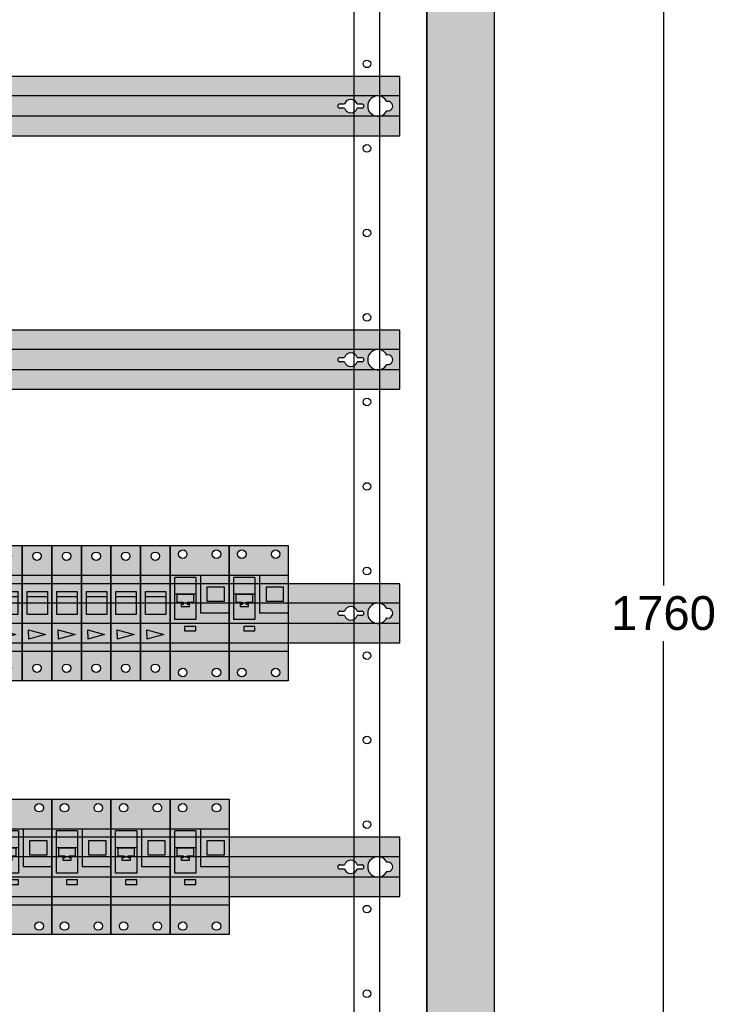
# Model space of a CAD drawing. Header units: millimetres. Extents: x 2505 to 3495, y 1397 to 1684.
# Tile 50 of 59: x 3379 to 3400, y 1470 to 1499. Entities that reach past the tile are written whole.
import ezdxf

# ---------------------------------------------------------------- set-up
doc = ezdxf.new("R2010")
doc.units = ezdxf.units.MM
doc.layers.get('Defpoints').update_dxf_attribs({"color": 8, "lineweight": 0})
for name, color, linetype in [('device_rail', 7, 'Continuous'), ('devices', 7, 'Continuous'), ('dimension', 7, 'Continuous'), ('OZNACZENIE', 7, 'Continuous'), ('rear_wall', 7, 'Continuous')]:
    doc.layers.add(name, color=color, linetype=linetype)
doc.styles.get("Standard").update_dxf_attribs({"font": 'arial.ttf'})
doc.dimstyles.get("Standard").update_dxf_attribs({"dimtxt": 0.18, "dimasz": 0.18, "dimexe": 0.18, "dimexo": 0.0625, "dimgap": 0.09, "dimtad": 0, "dimtih": 1, "dimtoh": 1, "dimdec": 4, "dimzin": 0, "dimdsep": 46, "dimtxsty": 'Standard', "dimcen": 0.09, "dimadec": 0, "dimazin": 0, "dimtfac": 1, "dimtdec": 4, "dimtofl": 0, "dimtmove": 0, "dimatfit": 3, "dimfxl": 1, "dimtolj": 1, "dimtzin": 0, "dimarcsym": 0})

# ---------------------------------------------------------------- blocks, each defined once
blk = doc.blocks.new('*D367')
at = {"layer": 'Defpoints', "color": 0, "transparency": 16777216}
for p in [(80, 176), (80, 0), (90, 0)]:
    blk.add_point(p, dxfattribs=at)
at = {"layer": 'dimension', "color": 0, "lineweight": -2, "transparency": 16777216}
for p, q in [((81.25, 176), (90.625, 176)), ((90, 175), (90, 89.646)), ((90, 1), (90, 86.354)), ((81.25, 0), (90.625, 0))]:
    blk.add_line(p, q, dxfattribs=at)
at = {"layer": 'dimension', "color": 0, "transparency": 16777216}
for points in [[(89.833, 175), (90.167, 175), (90, 176)], [(89.833, 1), (90.167, 1), (90, 0)]]:
    blk.add_solid(points, dxfattribs=at)
at = {"layer": 'dimension', "color": 0, "transparency": 16777216, "insert": (90, 88), "char_height": 2, "attachment_point": 5}
blk.add_mtext('\\A1;1760', dxfattribs=at)
blk = doc.blocks.new('293596b')
at = {"layer": 'device_rail'}
h = blk.add_hatch(color=254, dxfattribs=at)
h.paths.add_polyline_path([(70.4, 1.75), (1.6, 1.75), (1.6, 0.6), (2.3, 0.6), (70.4, 0.6)], flags=0)
h.paths.add_polyline_path([(69.1, 0.6), (2.3, 0.6, -1), (2.3, -0.6), (69.1, -0.6, -1)], flags=0)
h.paths.add_polyline_path([(5.148, -0.129), (4.878, -0.129, -0.714845), (4.122, -0.129), (3.852, -0.129, -1), (3.852, 0.129), (4.122, 0.129, -0.714845), (4.878, 0.129), (5.148, 0.129, -1)], flags=0)
h.paths.add_polyline_path([(66.852, 0.129), (67.122, 0.129, -0.714845), (67.878, 0.129), (68.148, 0.129, -1), (68.148, -0.129), (67.878, -0.129, -0.714845), (67.122, -0.129), (66.852, -0.129, -1)], flags=0)
h.paths.add_polyline_path([(70.4, -0.6), (1.6, -0.6), (1.6, -1.75), (70.4, -1.75)], flags=0)
h.paths.add_polyline_path([(70.4, 0.6), (69.1, 0.6, -0.281109), (69.634, 0.274, -1.27072), (69.634, -0.274, -0.281109), (69.1, -0.6), (70.4, -0.6)], flags=0)
at = {"layer": 'device_rail', "color": 18}
for p, q in [((70.4, 0.6), (1.6, 0.6)), ((2.3, 0.6), (1.6, 0.6)), ((70.4, -0.6), (1.6, -0.6)), ((2.3, -0.6), (1.6, -0.6))]:
    blk.add_line(p, q, dxfattribs=at)
for points in [[(1.6, -0.6), (1.6, -1.75), (70.4, -1.75), (70.4, 1.75), (1.6, 1.75), (1.6, 0.6)], [(4.122, 0.129), (3.852, 0.129)], [(5.148, 0.129), (4.878, 0.129)], [(66.852, 0.129), (67.122, 0.129)], [(67.878, 0.129), (68.148, 0.129)], [(3.852, -0.129), (4.122, -0.129)], [(4.878, -0.129), (5.148, -0.129)], [(67.122, -0.129), (66.852, -0.129)], [(68.148, -0.129), (67.878, -0.129)]]:
    blk.add_lwpolyline(points, dxfattribs=at)
for centre, radius, start, end in [((2.3, 0), 0.6, 270, 90), ((69.1, 0), 0.6, 27.1953, 332.8047), ((3.852, 0), 0.129, 90, 270), ((4.5, 0), 0.4, 18.88223, 161.11777), ((5.148, 0), 0.129, 270, 90), ((66.852, 0), 0.129, 90, 270), ((67.5, 0), 0.4, 18.88223, 161.11777), ((68.148, 0), 0.129, 270, 90), ((69.7, 0), 0.282, 256.40235, 103.59765), ((4.5, 0), 0.4, 198.88223, 341.11777), ((67.5, 0), 0.4, 198.88223, 341.11777)]:
    blk.add_arc(centre, radius, start, end, dxfattribs=at)
at = {"flags": 1}
for tag, p in [('BD', (73.893, 16.217)), ('NK', (73.893, 14.225)), ('TYP', (73.893, 12.625)), ('PO', (73.893, 11.087))]:
    blk.add_attdef(tag, p, '', height=1, dxfattribs=at)
blk = doc.blocks.new('278531')
at = {"layer": 'devices'}
h = blk.add_hatch(color=9, dxfattribs=at)
h.paths.add_polyline_path([(1.375, 1), (0.375, 1.277), (0.375, 1), (0.375, 0.723)], flags=0)
h.paths.add_polyline_path([(0, -1.75), (1.75, -1.75), (1.75, 0), (0, 0)], flags=0)
h.paths.add_polyline_path([(1.125, -1, -1), (0.625, -1, -1)], flags=0)
h.paths.add_polyline_path([(0, 0), (1.75, 0), (1.75, 4.5), (0, 4.5)], flags=0)
h.paths.add_polyline_path([(0.375, 0.723), (0.375, 1), (0.375, 1.277), (1.375, 1)], flags=0)
h.paths.add_polyline_path([(0.3, 2.187), (0.3, 3.237), (0.3, 3.537), (1.5, 3.537), (1.5, 3.237), (1.5, 3.087), (1.5, 2.187)], flags=0)
h.paths.add_polyline_path([(0, 4.5), (1.75, 4.5), (1.75, 6.25), (0, 6.25)], flags=0)
h.paths.add_polyline_path([(1.125, 5.625, -1), (0.625, 5.625, -1)], flags=0)
h.paths.add_polyline_path([(1.5, 3.537), (0.3, 3.537), (0.3, 3.237), (1.5, 3.237)], flags=0)
h.paths.add_polyline_path([(1.5, 2.187), (1.5, 3.087), (1.5, 3.237), (0.3, 3.237), (0.3, 2.187)], flags=0)
at = {"layer": 'devices', "color": 18}
for p, q in [((0, -1.75), (0, 6.25)), ((0, 6.25), (1.75, 6.25)), ((1.75, 6.25), (1.75, -1.75)), ((0, 4.5), (1.75, 4.5)), ((0.3, 3.237), (0.3, 3.537)), ((0.3, 3.537), (1.5, 3.537)), ((1.5, 3.537), (1.5, 3.087)), ((0.3, 3.237), (1.5, 3.237)), ((0.3, 2.187), (0.3, 3.237)), ((1.5, 3.237), (1.5, 2.187)), ((1.5, 2.187), (0.3, 2.187)), ((0.375, 1), (0.375, 1.277)), ((0.375, 1.277), (1.375, 1)), ((0.375, 1), (0.375, 0.723)), ((1.375, 1), (0.375, 0.723)), ((0, 0), (1.75, 0)), ((1.75, -1.75), (0, -1.75))]:
    blk.add_line(p, q, dxfattribs=at)
for centre in [(0.875, 5.625), (0.875, -1)]:
    blk.add_circle(centre, 0.25, dxfattribs=at)
at = {"flags": 1}
for tag, p in [('BD', (4.393, 3.38)), ('NK', (4.393, 1.388)), ('TYP', (4.393, -0.213)), ('PO', (4.393, -1.75))]:
    blk.add_attdef(tag, p, '', height=1, dxfattribs=at)
at = {"layer": 'OZNACZENIE'}
blk.add_attdef('OZ', (1.33, 6.665), '', height=1, rotation=90, dxfattribs=at)
blk = doc.blocks.new('F921901024')
at = {"layer": 'devices'}
h = blk.add_hatch(color=9, dxfattribs=at)
h.paths.add_polyline_path([(3.2, 3.812), (2.2, 3.812), (2.2, 2.938), (3.2, 2.938)], flags=0)
h.paths.add_polyline_path([(1.525, 1.213), (1.525, 1.474), (0.861, 1.474), (0.861, 1.213)], flags=0)
h.paths.add_polyline_path([(0, -1.75), (3.5, -1.75), (3.5, 0), (0, 0)], flags=0)
h.paths.add_polyline_path([(1, -1.25, -1), (0.5, -1.25, -1)], flags=0)
h.paths.add_polyline_path([(3, -1.25, -1), (2.5, -1.25, -1)], flags=0)
h.paths.add_polyline_path([(3.5, 4.5), (3.5, 6.25), (0, 6.25), (0, 4.5), (1.8, 4.5)], flags=0)
h.paths.add_polyline_path([(1, 5.75, -1), (0.5, 5.75, -1)], flags=0)
h.paths.add_polyline_path([(3, 5.75, -1), (2.5, 5.75, -1)], flags=0)
h.paths.add_polyline_path([(3.5, 2.25), (3.5, 4.5), (1.8, 4.5), (1.8, 2.25)], flags=0)
h.paths.add_polyline_path([(3.2, 2.938), (2.2, 2.938), (2.2, 3.812), (3.2, 3.812)], flags=0)
h.paths.add_polyline_path([(1.8, 2.25), (1.8, 4.5), (0, 4.5), (0, 0), (3.5, 0), (3.5, 2.25)], flags=0)
h.paths.add_polyline_path([(0.861, 1.213), (0.861, 1.474), (1.525, 1.474), (1.525, 1.213)], flags=0)
h.paths.add_polyline_path([(0.275, 4.375), (1.525, 4.375), (1.525, 3.375), (1.525, 1.875), (0.275, 1.875), (0.275, 3.375)], flags=0)
h.paths.add_polyline_path([(0.4, 2.9), (0.775, 2.9), (0.775, 2.775), (0.65, 2.775), (0.65, 2.65), (1.15, 2.65), (1.15, 2.775), (1.025, 2.775), (1.025, 2.9), (1.4, 2.9), (1.4, 3.375), (0.4, 3.375)], flags=0)
h.paths.add_polyline_path([(0.275, 1.875), (1.525, 1.875), (1.525, 3.375), (1.4, 3.375), (1.4, 2.9), (1.025, 2.9), (1.025, 2.775), (1.15, 2.775), (1.15, 2.65), (0.65, 2.65), (0.65, 2.775), (0.775, 2.775), (0.775, 2.9), (0.4, 2.9), (0.4, 3.375), (0.275, 3.375)], flags=0)
h.paths.add_polyline_path([(0.275, 3.375), (0.4, 3.375), (1.4, 3.375), (1.525, 3.375), (1.525, 4.375), (0.275, 4.375)], flags=0)
at = {"layer": 'devices', "color": 18}
for p, q in [((0, -1.75), (0, 6.25)), ((0, 6.25), (3.5, 6.25)), ((3.5, 6.25), (3.5, -1.75)), ((0.275, 1.875), (0.275, 4.375)), ((1.525, 4.375), (1.525, 1.875)), ((1.8, 4.5), (1.8, 2.25)), ((2.2, 2.938), (2.2, 3.812)), ((2.2, 3.812), (3.2, 3.812)), ((3.2, 3.812), (3.2, 2.938)), ((0.4, 3.375), (1.4, 3.375)), ((3.2, 2.938), (2.2, 2.938)), ((1.525, 1.875), (0.275, 1.875)), ((3.5, 2.25), (1.8, 2.25)), ((1.525, 1.474), (0.861, 1.474)), ((0.861, 1.474), (0.861, 1.213)), ((0.861, 1.213), (1.525, 1.213)), ((1.525, 1.213), (1.525, 1.474)), ((3.5, -1.75), (0, -1.75))]:
    blk.add_line(p, q, dxfattribs=at)
at = {"layer": 'devices', "color": 18, "linetype": 'Continuous'}
for p, q in [((0, 4.5), (3.5, 4.5)), ((1.525, 4.375), (0.275, 4.375)), ((1.525, 3.375), (0.275, 3.375)), ((0.4, 3.375), (0.4, 2.9)), ((0.4, 3.375), (0.4, 2.9)), ((1.4, 2.9), (1.4, 3.375)), ((1.4, 2.9), (1.4, 3.375)), ((0.4, 2.9), (0.775, 2.9)), ((0.4, 2.9), (0.775, 2.9)), ((0.65, 2.775), (0.65, 2.65)), ((0.775, 2.775), (0.65, 2.775)), ((0.775, 2.775), (0.65, 2.775)), ((0.65, 2.775), (0.65, 2.65)), ((0.65, 2.65), (1.15, 2.65)), ((0.65, 2.65), (1.15, 2.65)), ((0.775, 2.9), (0.775, 2.775)), ((0.775, 2.9), (0.775, 2.775)), ((1.025, 2.775), (1.025, 2.9)), ((1.025, 2.775), (1.025, 2.9)), ((1.025, 2.9), (1.4, 2.9)), ((1.025, 2.9), (1.4, 2.9)), ((1.15, 2.775), (1.025, 2.775)), ((1.15, 2.775), (1.025, 2.775)), ((1.15, 2.65), (1.15, 2.775)), ((1.15, 2.65), (1.15, 2.775)), ((0, 0), (3.5, 0))]:
    blk.add_line(p, q, dxfattribs=at)
for centre in [(0.75, 5.75), (2.75, 5.75), (0.75, -1.25), (2.75, -1.25)]:
    blk.add_circle(centre, 0.25, dxfattribs=at)
at = {"flags": 1}
for tag, p in [('BD', (73.893, 16.217)), ('NK', (73.893, 14.225)), ('TYP', (73.893, 12.625)), ('PO', (73.893, 11.087))]:
    blk.add_attdef(tag, p, '', height=1, dxfattribs=at)
at = {"layer": 'OZNACZENIE'}
blk.add_attdef('OZ', (2.205, 6.665), '', height=1, rotation=90, dxfattribs=at)
blk = doc.blocks.new('102059aIP54')
at = {"layer": 'rear_wall'}
h = blk.add_hatch(color=129, dxfattribs=at)
h.paths.add_polyline_path([(4.000001, 170.5), (4.000001, 173), (0.000001, 173), (0.000001, 3), (4.000001, 3), (4.000001, 5.5)], flags=0)
h.paths.add_polyline_path([(80.000001, 173), (76.000001, 173), (76.000001, 170.5), (76.000001, 5.5), (76.000001, 3), (80.000001, 3)], flags=0)
for p, q in [((73.200001, 170.5), (73.200001, 5.5)), ((76.000001, 170.5), (76.000001, 5.5))]:
    blk.add_line(p, q, dxfattribs=at)
for points in [[(76.000001, 3), (80.000001, 3), (80.000001, 173), (76.000001, 172.999993)], [(76.000001, 5.5), (71.700001, 5.5), (71.700001, 170.5), (76.000001, 170.5)], [(76.000001, 170.5), (76.000001, 5.5)]]:
    blk.add_lwpolyline(points, dxfattribs=at)
blk.add_lwpolyline([(4.000001, 5.5), (76.000001, 5.5), (76.000001, 170.5), (4.000001, 170.5)], close=True, dxfattribs=at)
for centre in [(72.450001, 120.5), (72.450001, 115.5), (72.450001, 110.5), (72.450001, 105.5), (72.450001, 100.5), (72.450001, 95.5), (72.450001, 90.5), (72.450001, 85.5), (72.450001, 80.5), (72.450001, 75.5), (72.450001, 70.5), (72.450001, 65.5)]:
    blk.add_circle(centre, 0.225, dxfattribs=at)
at = {"flags": 1}
for tag, p in [('BD', (96.812571, 16.613244)), ('NK', (96.812571, 14.621117)), ('TYP', (96.812571, 13.021011)), ('PO', (96.812571, 11.483586))]:
    blk.add_attdef(tag, p, '', height=1, dxfattribs=at)
at = {"layer": 'dimension'}
dim = blk.add_linear_dim(base=(89.999952, 0), p1=(80.000001, 176), p2=(80.000001, 0), angle=90, dimstyle='Standard', override={"dimtxt": 2, "dimasz": 1, "dimexe": 0.625, "dimexo": 1.25, "dimgap": 0.625, "dimlfac": 10, "dimzin": 8, "dimtzin": 8}, dxfattribs=at)
dim.commit()
dim.dimension.update_dxf_attribs({"geometry": '*D367', "text_midpoint": (89.999952, 88)})

msp = doc.modelspace()

# ---------------------------------------------------------------- block references
at = {"xscale": 0.5, "yscale": 0.5, "zscale": 0.5}
for name, p in [('102059aIP54', (3353.287, 1437.374)), ('293596b', (3355.287, 1496.374)), ('293596b', (3355.287, 1488.874)), ('F921901024', (3383.687, 1480.249)), ('F921901024', (3385.437, 1480.249)), ('293596b', (3355.287, 1481.374)), ('F921901024', (3378.437, 1472.749)), ('F921901024', (3380.187, 1472.749)), ('F921901024', (3381.937, 1472.749)), ('F921901024', (3383.687, 1472.749)), ('293596b', (3355.287, 1473.874))]:
    msp.add_blockref(name, p, dxfattribs=at)
at = {"lineweight": -3, "xscale": 0.5, "yscale": 0.5, "zscale": 0.5}
for p in [(3378.437, 1480.249), (3379.312, 1480.249), (3380.187, 1480.249), (3381.062, 1480.249), (3381.937, 1480.249), (3382.812, 1480.249)]:
    msp.add_blockref('278531', p, dxfattribs=at)

doc.saveas('drawing.dxf')
